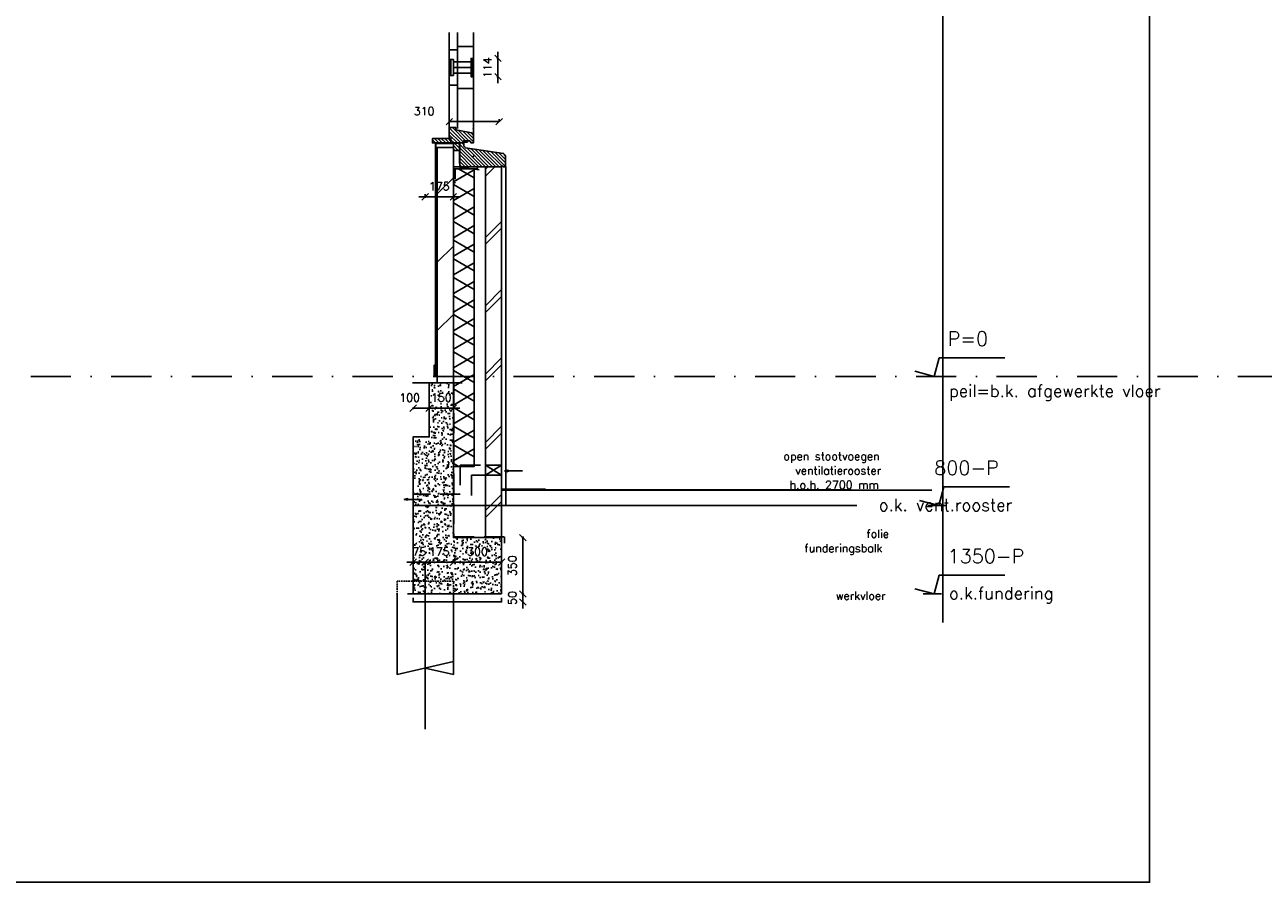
# Model space of a CAD drawing. Extents: x 0 to 317513, y 0 to 193913.
# Tile 45 of 69: x 237200 to 244896, y 89306 to 94629. Entities that reach past the tile are written whole.
import ezdxf

# ---------------------------------------------------------------- set-up
doc = ezdxf.new("R2010")
doc.units = 0
doc.header["$LTSCALE"] = 20
doc.header["$MEASUREMENT"] = 0
doc.header["$PDSIZE"] = -1
for name, pattern in [('DASHDOT', [25, 12.5, -6.25, 0, -6.25]), ('DASHED', [0.75, 0.5, -0.25]), ('DD1', [2.66667, 1.66667, -0.5, 0, -0.5]), ('HIDDEN', [9.375, 6.25, -3.125]), ('HIDDEN2', [4.6875, 3.125, -1.5625])]:
    doc.linetypes.add(name, pattern=pattern)
doc.layers.get('0').update_dxf_attribs({"linetype": 'CONTINUOUS'})
doc.layers.get('DEFPOINTS').update_dxf_attribs({"linetype": 'CONTINUOUS'})
for name, color, linetype in [('A--01A1_ACEER', 1, 'CONTINUOUS'), ('A--A21--_F-23-', 9, 'CONTINUOUS'), ('A--A22--_F123-', 9, 'CONTINUOUS'), ('A--A23--_F--3-', 9, 'CONTINUOUS'), ('A--A35--_F--3-', 9, 'CONTINUOUS'), ('A--A42--_F-23-', 9, 'CONTINUOUS'), ('A--L$1-D1-ACEER', 1, 'CONTINUOUS'), ('A--L$7A-_STRAMIEN', 1, 'DASHDOT'), ('A--L11D5_GRONDWERK', 5, 'CONTINUOUS'), ('A--L13DC4_VLOEREN', 4, 'HIDDEN'), ('A--L16D4_FUNDERING', 4, 'CONTINUOUS'), ('A--L17--', 7, 'CONTINUOUS'), ('A--L17--_F123-', 7, 'CONTINUOUS'), ('A--L21--', 3, 'CONTINUOUS'), ('A--L21--_F--3-', 7, 'CONTINUOUS'), ('A--L21DC1_BUITENWAND', 1, 'HIDDEN'), ('A--L22--', 3, 'CONTINUOUS'), ('A--L22--_F--3-', 7, 'CONTINUOUS'), ('A--L22D2_BINNENWAND', 2, 'CONTINUOUS'), ('A--L22DC4_BINNENWAND', 4, 'HIDDEN'), ('A--L23--', 7, 'CONTINUOUS'), ('A--L23--_F--3-', 7, 'CONTINUOUS'), ('A--L28DC1_KONSTRUKTIES', 1, 'HIDDEN2'), ('A--L31--', 2, 'CONTINUOUS'), ('A--L31--_F--3-', 7, 'CONTINUOUS'), ('A--L35--_F--3-', 7, 'CONTINUOUS'), ('A--L42--', 7, 'CONTINUOUS'), ('A--L42--_F-23-', 7, 'CONTINUOUS'), ('A--M$1A-_F123-', 1, 'CONTINUOUS'), ('A--M01A1_MAATVOERING', 1, 'CONTINUOUS'), ('A--M01B1_HOOGTE_MAATV', 1, 'CONTINUOUS'), ('A--T01A-25_TEKST', 2, 'CONTINUOUS'), ('A--T01B2_HOOGTE_MAATV', 2, 'CONTINUOUS'), ('A--T01B3_HOOGTE_MAATV', 3, 'CONTINUOUS'), ('STRAMIEN', 8, 'DD1'), ('X--LR---_CP', 7, 'CONTINUOUS')]:
    doc.layers.add(name, color=color, linetype=linetype)
doc.styles.add('ALFA-0_25', font='ROMANS')
doc.styles.add('HIEMSTRA', font='romans.shx')
doc.styles.add('HOOGTEXT', font='ROMANS.shx', dxfattribs={"height": 2.5})
doc.dimstyles.get("Standard").update_dxf_attribs({"dimscale": 40, "dimtxt": 2.5, "dimasz": 2, "dimexe": 0.3, "dimexo": 0.3, "dimgap": 2, "dimtad": 1, "dimdec": 0, "dimzin": 0, "dimdsep": 46, "dimtxsty": 'HIEMSTRA', "dimblk1": 'OBLIQUE', "dimblk2": 'OBLIQUE', "dimsah": 1, "dimcen": 0.09, "dimdle": 0.3, "dimclrd": 1, "dimclre": 1, "dimclrt": 3, "dimadec": 0, "dimazin": 0, "dimtfac": 1, "dimtdec": 4, "dimtix": 1, "dimtmove": 2, "dimatfit": 3, "dimldrblk": 'OBLIQUE', "dimfxl": 0, "dimtvp": 625, "dimtolj": 1, "dimtzin": 0, "dimarcsym": 0})
doc.dimstyles.new('STANDARD$0', dxfattribs={"dimscale": 50, "dimtxt": 2.5, "dimasz": 2, "dimexe": 2, "dimexo": 0, "dimgap": 2, "dimtad": 1, "dimdec": 0, "dimzin": 0, "dimdsep": 46, "dimtxsty": 'ALFA-0_25', "dimblk1": 'OBLIQUE', "dimblk2": 'OBLIQUE', "dimsah": 1, "dimcen": -3, "dimdle": 2, "dimclrd": 1, "dimclre": 1, "dimclrt": 2, "dimadec": 0, "dimazin": 0, "dimtfac": 0.666667, "dimtofl": 0, "dimtmove": 2, "dimatfit": 3, "dimldrblk": 'OBLIQUE', "dimfxl": 0, "dimtvp": 0.833333, "dimtolj": 1, "dimtzin": 0, "dimarcsym": 0})
pattern_1 = [(135, (393827.573, 3915), (10.6066017, 10.6066017), [])]

# ---------------------------------------------------------------- blocks, each defined once
blk = doc.blocks.new('HOOGTEP')
at = {"layer": 'A--M01A1_MAATVOERING'}
for p, q in [((0, 0), (0.62, 2.33)), ((0.62, 2.33), (8.79, 2.33)), ((-2.41, 0.65), (0, 0))]:
    blk.add_line(p, q, dxfattribs=at)
at = {"layer": 'A--M01B1_HOOGTE_MAATV'}
blk.add_line((-1.38, 0), (0.91, 0), dxfattribs=at)
at = {"layer": 'A--T01B2_HOOGTE_MAATV', "style": 'HOOGTEXT', "flags": 4}
blk.add_attdef('TEKST', (1.84, -0.67), '', height=1.5, dxfattribs=at)
at = {"layer": 'A--T01B3_HOOGTE_MAATV', "style": 'HOOGTEXT', "flags": 4}
blk.add_attdef('HOOGTE', (1.67, 3.82), '', height=1.75, dxfattribs=at)
blk = doc.blocks.new('Q010075-')
at = {"layer": 'A--L17--_F123-', "color": 1, "linetype": 'DASHED'}
blk.add_lwpolyline([(-175, 0), (-175, 80), (175, 80), (175, 0)], dxfattribs=at)
at = {"layer": 'A--L17--_F123-', "color": 1, "linetype": 'Continuous'}
for points in [[(175, 0), (175, -500), (-175, -420)], [(-175, 0), (-175, -500), (0, -460)]]:
    blk.add_lwpolyline(points, dxfattribs=at)
at = {"layer": 'X--LR---_CP'}
for p in [(-175, 0), (-175, 0), (175, 0)]:
    blk.add_point(p, dxfattribs=at)
blk = doc.blocks.new('*U556')
at = {"layer": 'A--L23--_F--3-', "color": 2, "linetype": 'Continuous'}
blk.add_lwpolyline([(0, 0), (0, -25), (-550, -25), (-550, 0)], dxfattribs=at)
blk = doc.blocks.new('_OBLIQUE')
at = {"color": 0, "linetype": 'ByBlock'}
blk.add_line((-0.5, -0.5), (0.5, 0.5), dxfattribs=at)
blk = doc.blocks.new('*D296')
at = {"color": 1, "linetype": 'ByBlock'}
for p, q in [((239688.3, 93577.7), (239688.3, 93555.5)), ((239863.3, 93577.7), (239863.3, 93555.5)), ((239688.3, 93561.5), (239648.3, 93561.5)), ((239863.3, 93561.5), (239688.3, 93561.5)), ((239863.3, 93561.5), (239903.3, 93561.5))]:
    blk.add_line(p, q, dxfattribs=at)
at = {"layer": 'DEFPOINTS', "color": 0, "linetype": 'ByBlock'}
for p in [(239688.3, 93583.7), (239863.3, 93583.7), (239688.3, 93561.5)]:
    blk.add_point(p, dxfattribs=at)
at = {"color": 1, "linetype": 'ByBlock', "xscale": 40, "yscale": 40, "zscale": 40}
blk.add_blockref('_OBLIQUE', (239688.3, 93561.5), dxfattribs=at)
at = {"color": 1, "linetype": 'ByBlock', "xscale": 40, "yscale": 40, "zscale": 40, "rotation": 180}
blk.add_blockref('_OBLIQUE', (239863.3, 93561.5), dxfattribs=at)
at = {"color": 2, "linetype": 'ByBlock', "insert": (239775.8, 93626.5), "char_height": 50, "attachment_point": 5, "style": 'HIEMSTRA'}
blk.add_mtext('\\A1;175', dxfattribs=at)
blk = doc.blocks.new('*D297')
at = {"color": 1, "linetype": 'ByBlock'}
for p, q in [((239613.3, 91293.2), (239573.3, 91293.2)), ((239613.3, 91296.8), (239613.3, 91287.2)), ((239688.3, 91293.2), (239613.3, 91293.2)), ((239688.3, 91296.8), (239688.3, 91287.2)), ((239688.3, 91293.2), (239728.3, 91293.2))]:
    blk.add_line(p, q, dxfattribs=at)
at = {"layer": 'DEFPOINTS', "color": 0, "linetype": 'ByBlock'}
for p in [(239613.3, 91302.8), (239613.3, 91293.2), (239688.3, 91302.8)]:
    blk.add_point(p, dxfattribs=at)
at = {"color": 1, "linetype": 'ByBlock', "xscale": 40, "yscale": 40, "zscale": 40}
blk.add_blockref('_OBLIQUE', (239613.3, 91293.2), dxfattribs=at)
at = {"color": 1, "linetype": 'ByBlock', "xscale": 40, "yscale": 40, "zscale": 40, "rotation": 180}
blk.add_blockref('_OBLIQUE', (239688.3, 91293.2), dxfattribs=at)
at = {"color": 2, "linetype": 'ByBlock', "insert": (239650.8, 91358.2), "char_height": 50, "attachment_point": 5, "style": 'HIEMSTRA'}
blk.add_mtext('\\A1;75', dxfattribs=at)
blk = doc.blocks.new('*D298')
at = {"color": 1, "linetype": 'ByBlock'}
for p, q in [((239688.3, 91293.2), (239648.3, 91293.2)), ((239688.3, 91293.2), (239863.5, 91293.2)), ((239863.5, 91293.2), (239903.5, 91293.2))]:
    blk.add_line(p, q, dxfattribs=at)
at = {"layer": 'DEFPOINTS', "color": 0, "linetype": 'ByBlock'}
for p in [(239688.3, 91293.2), (239863.5, 91293.2), (239863.5, 91293.2)]:
    blk.add_point(p, dxfattribs=at)
at = {"color": 1, "linetype": 'ByBlock', "xscale": 40, "yscale": 40, "zscale": 40}
blk.add_blockref('_OBLIQUE', (239688.3, 91293.2), dxfattribs=at)
at = {"color": 1, "linetype": 'ByBlock', "xscale": 40, "yscale": 40, "zscale": 40, "rotation": 180}
blk.add_blockref('_OBLIQUE', (239863.5, 91293.2), dxfattribs=at)
at = {"color": 2, "linetype": 'ByBlock', "insert": (239775.9, 91358.2), "char_height": 50, "attachment_point": 5, "style": 'HIEMSTRA'}
blk.add_mtext('\\A1;175', dxfattribs=at)
blk = doc.blocks.new('*D299')
at = {"color": 1, "linetype": 'ByBlock'}
for p, q in [((239857.5, 91293.2), (240169.3, 91293.2)), ((239863.5, 91311.8), (239863.5, 91287.2)), ((240163.3, 91311.8), (240163.3, 91287.2))]:
    blk.add_line(p, q, dxfattribs=at)
at = {"layer": 'DEFPOINTS', "color": 0, "linetype": 'ByBlock'}
for p in [(239863.5, 91317.8), (240163.3, 91317.8), (240163.3, 91293.2)]:
    blk.add_point(p, dxfattribs=at)
at = {"color": 1, "linetype": 'ByBlock', "xscale": 40, "yscale": 40, "zscale": 40, "rotation": 180}
blk.add_blockref('_OBLIQUE', (239863.5, 91293.2), dxfattribs=at)
at = {"color": 1, "linetype": 'ByBlock', "xscale": 40, "yscale": 40, "zscale": 40}
blk.add_blockref('_OBLIQUE', (240163.3, 91293.2), dxfattribs=at)
at = {"color": 2, "linetype": 'ByBlock', "insert": (240013.4, 91358.2), "char_height": 50, "attachment_point": 5, "style": 'HIEMSTRA'}
blk.add_mtext('\\A1;300', dxfattribs=at)
blk = doc.blocks.new('*D300')
at = {"color": 1, "linetype": 'ByBlock'}
for p, q in [((239613.3, 92253.1), (239613.3, 92243.5)), ((239719.3, 92249.5), (239613.3, 92249.5)), ((239713.3, 92253.1), (239713.3, 92243.5))]:
    blk.add_line(p, q, dxfattribs=at)
at = {"layer": 'DEFPOINTS', "color": 0, "linetype": 'ByBlock'}
for p in [(239613.3, 92259.1), (239613.3, 92249.5), (239713.3, 92259.1)]:
    blk.add_point(p, dxfattribs=at)
at = {"color": 1, "linetype": 'ByBlock', "xscale": 40, "yscale": 40, "zscale": 40, "rotation": 180}
blk.add_blockref('_OBLIQUE', (239613.3, 92249.5), dxfattribs=at)
at = {"color": 1, "linetype": 'ByBlock', "xscale": 40, "yscale": 40, "zscale": 40}
blk.add_blockref('_OBLIQUE', (239713.3, 92249.5), dxfattribs=at)
at = {"color": 2, "linetype": 'ByBlock', "insert": (239591.7, 92314.5), "char_height": 50, "attachment_point": 5, "style": 'HIEMSTRA'}
blk.add_mtext('\\A1;100', dxfattribs=at)
blk = doc.blocks.new('*D301')
at = {"color": 1, "linetype": 'ByBlock'}
for p, q in [((239713.3, 92249.5), (239673.3, 92249.5)), ((239713.3, 92249.5), (239863.5, 92249.5)), ((239863.5, 92249.5), (239903.5, 92249.5))]:
    blk.add_line(p, q, dxfattribs=at)
at = {"layer": 'DEFPOINTS', "color": 0, "linetype": 'ByBlock'}
for p in [(239713.3, 92249.5), (239863.5, 92249.5), (239863.5, 92249.5)]:
    blk.add_point(p, dxfattribs=at)
at = {"color": 1, "linetype": 'ByBlock', "xscale": 40, "yscale": 40, "zscale": 40}
blk.add_blockref('_OBLIQUE', (239713.3, 92249.5), dxfattribs=at)
at = {"color": 1, "linetype": 'ByBlock', "xscale": 40, "yscale": 40, "zscale": 40, "rotation": 180}
blk.add_blockref('_OBLIQUE', (239863.5, 92249.5), dxfattribs=at)
at = {"color": 2, "linetype": 'ByBlock', "insert": (239788.4, 92314.5), "char_height": 50, "attachment_point": 5, "style": 'HIEMSTRA'}
blk.add_mtext('\\A1;150', dxfattribs=at)
blk = doc.blocks.new('*D302')
at = {"color": 1, "linetype": 'ByBlock'}
for p, q in [((240288.7, 91445.9), (240300.9, 91445.9)), ((240294.9, 91451.9), (240294.9, 91089.9)), ((240288.7, 91095.9), (240300.9, 91095.9))]:
    blk.add_line(p, q, dxfattribs=at)
at = {"layer": 'DEFPOINTS', "color": 0, "linetype": 'ByBlock'}
for p in [(240282.7, 91445.9), (240282.7, 91095.9), (240294.9, 91095.9)]:
    blk.add_point(p, dxfattribs=at)
at = {"color": 1, "linetype": 'ByBlock', "xscale": 40, "yscale": 40, "zscale": 40}
for p, rotation in [((240294.9, 91445.9), 90), ((240294.9, 91095.9), 270)]:
    blk.add_blockref('_OBLIQUE', p, dxfattribs=dict(at, rotation=rotation))
at = {"color": 2, "linetype": 'ByBlock', "insert": (240229.9, 91270.9), "char_height": 50, "attachment_point": 5, "rotation": 90, "style": 'HIEMSTRA'}
blk.add_mtext('\\A1;350', dxfattribs=at)
blk = doc.blocks.new('*D303')
at = {"color": 1, "linetype": 'ByBlock'}
for p, q in [((240294.9, 91095.9), (240294.9, 91135.9)), ((240294.9, 91095.9), (240294.9, 91045.9)), ((240294.9, 91045.9), (240294.9, 91005.9))]:
    blk.add_line(p, q, dxfattribs=at)
at = {"layer": 'DEFPOINTS', "color": 0, "linetype": 'ByBlock'}
for p in [(240294.9, 91095.9), (240294.9, 91045.9), (240294.9, 91045.9)]:
    blk.add_point(p, dxfattribs=at)
at = {"color": 1, "linetype": 'ByBlock', "xscale": 40, "yscale": 40, "zscale": 40}
for p, rotation in [((240294.9, 91095.9), 270), ((240294.9, 91045.9), 90)]:
    blk.add_blockref('_OBLIQUE', p, dxfattribs=dict(at, rotation=rotation))
at = {"color": 2, "linetype": 'ByBlock', "insert": (240229.9, 91070.9), "char_height": 50, "attachment_point": 5, "rotation": 90, "style": 'HIEMSTRA'}
blk.add_mtext('\\A1;50', dxfattribs=at)
blk = doc.blocks.new('*D305')
at = {"color": 1, "linetype": 'ByBlock'}
for p, q in [((240140.2, 94421), (240140.2, 94461)), ((240136.7, 94421), (240134.2, 94421)), ((240140.2, 94421), (240140.2, 94307)), ((240136.7, 94307), (240134.2, 94307)), ((240140.2, 94307), (240140.2, 94267))]:
    blk.add_line(p, q, dxfattribs=at)
at = {"layer": 'DEFPOINTS', "color": 0, "linetype": 'ByBlock'}
for p in [(240142.7, 94421), (240140.2, 94307), (240142.7, 94307)]:
    blk.add_point(p, dxfattribs=at)
at = {"color": 1, "linetype": 'ByBlock', "xscale": 40, "yscale": 40, "zscale": 40}
for p, rotation in [((240140.2, 94421), 270), ((240140.2, 94307), 90)]:
    blk.add_blockref('_OBLIQUE', p, dxfattribs=dict(at, rotation=rotation))
at = {"color": 2, "linetype": 'ByBlock', "insert": (240075.2, 94364), "char_height": 50, "attachment_point": 5, "rotation": 90, "style": 'HIEMSTRA'}
blk.add_mtext('\\A1;114', dxfattribs=at)
blk = doc.blocks.new('*U550')
at = {"layer": 'A--A42--_F-23-', "linetype": 'Continuous'}
h = blk.add_hatch(dxfattribs=at)
h.set_pattern_fill('ALFALINE', color=256, scale=40, style=0)
h.set_pattern_definition([(45, (-239978.31, -94306.95), (-28.284271, 28.284271), [])])
h.paths.add_polyline_path([(0, 0), (-5, 0), (-5, 114), (0, 114), (5, 114), (5, 0)])
at = {"layer": 'A--L42--_F-23-', "color": 2, "linetype": 'Continuous'}
for points in [[(0, 0), (-5, 0), (-5, 114), (0, 114)], [(0, 0), (5, 0), (5, 114), (0, 114)]]:
    blk.add_lwpolyline(points, dxfattribs=at)
blk = doc.blocks.new('*U539')
at = {"layer": 'A--A21--_F-23-', "linetype": 'Continuous'}
h = blk.add_hatch(dxfattribs=at)
h.set_pattern_fill('ALFAISO', color=256, scale=100, angle=90, style=0)
h.set_pattern_definition([(150, (50, -3e-15), (-50, -86.6025), []), (210, (50, -3e-15), (50, -86.6025), [])])
h.paths.add_polyline_path([(0, 0), (-65, 0), (-65, 1848.7), (0, 1848.7), (65, 1848.7), (65, 0)])
at = {"layer": 'A--L21--_F--3-', "color": 3, "linetype": 'Continuous'}
for points in [[(0, 0), (-65, 0), (-65, 1848.7), (0, 1848.7)], [(0, 0), (65, 0), (65, 1848.7), (0, 1848.7)]]:
    blk.add_lwpolyline(points, dxfattribs=at)
blk = doc.blocks.new('*D311')
at = {"color": 1, "linetype": 'ByBlock'}
for p, q in [((239838.3, 94042.4), (239838.3, 94027.9)), ((240148.3, 94042.4), (240148.3, 94027.9)), ((239838.3, 94027.9), (240148.3, 94027.9))]:
    blk.add_line(p, q, dxfattribs=at)
at = {"layer": 'DEFPOINTS', "color": 0, "linetype": 'ByBlock'}
for p in [(239838.3, 94042.4), (240148.3, 94042.4), (240148.3, 94027.9)]:
    blk.add_point(p, dxfattribs=at)
at = {"color": 1, "linetype": 'ByBlock', "xscale": 40, "yscale": 40, "zscale": 40, "rotation": 180}
blk.add_blockref('_OBLIQUE', (239838.3, 94027.9), dxfattribs=at)
at = {"color": 1, "linetype": 'ByBlock', "xscale": 40, "yscale": 40, "zscale": 40}
blk.add_blockref('_OBLIQUE', (240148.3, 94027.9), dxfattribs=at)
at = {"color": 2, "linetype": 'ByBlock', "insert": (239681.5, 94092.9), "char_height": 50, "attachment_point": 5, "style": 'ALFA-0_25'}
blk.add_mtext('\\A1;310', dxfattribs=at)
blk = doc.blocks.new('*U538')
at = {"layer": 'A--A22--_F123-', "linetype": 'Continuous'}
h = blk.add_hatch(dxfattribs=at)
h.set_pattern_fill('ALFALINE', color=256, scale=300, style=0)
h.set_pattern_definition([(45, (-239813.3, -92405.9), (-212.13203, 212.13203), [])])
h.paths.add_polyline_path([(0, 0), (-50, 0), (-50, 1462), (0, 1462), (50, 1462), (50, 0)])
at = {"layer": 'A--L22--_F--3-', "color": 4, "linetype": 'Continuous'}
for points in [[(0, 0), (-50, 0), (-50, 1462), (0, 1462)], [(0, 0), (50, 0), (50, 1462), (0, 1462)]]:
    blk.add_lwpolyline(points, dxfattribs=at)
blk = doc.blocks.new('*U537')
at = {"layer": 'A--A22--_F123-', "linetype": 'Continuous'}
h = blk.add_hatch(dxfattribs=at)
h.set_pattern_fill('ALFABKST', color=256, scale=212, style=0)
h.set_pattern_definition([(45, (-240113.47, -91339.9), (-212.00007, 212.00007), []), (45, (-240071.07, -91339.9), (-212.00007, 212.00007), [])])
h.paths.add_polyline_path([(0, 0), (-50, 0), (-50, 2302), (0, 2302), (50, 2302), (50, 0)])
at = {"layer": 'A--L22--_F--3-', "color": 4, "linetype": 'Continuous'}
for points in [[(0, 0), (-50, 0), (-50, 2302), (0, 2302)], [(0, 0), (50, 0), (50, 2302), (0, 2302)]]:
    blk.add_lwpolyline(points, dxfattribs=at)

msp = doc.modelspace()

# ---------------------------------------------------------------- hatches: boundary and pattern name
at = {"layer": 'A--A23--_F--3-'}
h = msp.add_hatch(dxfattribs=at)
h.set_pattern_fill('AR-CONC', color=256, scale=10, style=0)
h.set_pattern_definition([(130, (395777.573, 1e-11), (-71.726018, -6.275213), [7.5, -82.5]), (185, (395777.57, 1e-11), (13.875133, 75.219213), [6, -66]), (79.5486, (395771.596, -0.52), (-57.850938, 68.943954), [6.37402, -70.11421]), (133.8158, (395777.57, 20), (-106.724105, -16.5519), [11.25, -123.75]), (83.3644, (395768.68, 18.62), (-93.46627, 97.41179), [9.56103, -105.1713]), (188.8158, (395777.57, 20), (-93.466195, 97.41186), [9, -99]), (159, (395767.573, 15), (-59.690705, -40.26189), [7.5, -82.5]), (214, (395767.57, 15), (-24.331533, 72.515005), [6, -66]), (108.5486, (395762.6, 11.645), (-84.022263, 32.25305), [6.37402, -70.11421]), (142.5, (395777.573, 1e-11), (-1.2159855, 33.2893854), [0, -65.2, 0, -67, 0, -66.25]), (172.5, (395777.573, 1e-11), (-26.306954, 39.441171), [0, -38.2, 0, -63.7, 0, -25.25]), (212.5, (395799.873, 1e-11), (-53.3822436, -2.255487), [0, -25, 0, -78, 0, -103.5]), (222.5, (395809.873, 1e-11), (-58.318617, 10.010498), [0, -32.5, 0, -51.8, 0, -73.5])])
h.paths.add_polyline_path([(240163.31, 91095.9), (239613.31, 91095.9), (239613.31, 92070.9), (239713.31, 92070.9), (239713.31, 92405.9), (239863.47, 92405.9), (239863.47, 91450.9), (239863.47, 91445.9), (240163.31, 91445.9)])
at = {"layer": 'A--A35--_F--3-'}
h = msp.add_hatch(dxfattribs=at)
h.set_pattern_fill('ALFALINE', color=256, scale=15, style=0)
h.set_pattern_definition(pattern_1)
h.paths.add_polyline_path([(239943.34, 93965.41), (239988.31, 93957.35), (239988.31, 93895.9), (239973.31, 93895.9), (239965.31, 93909.9), (239943.34, 93909.9)])
h.paths.add_polyline_path([(239873.35, 93990.88), (239879.31, 93990.88), (239879.31, 93976.88), (239943.34, 93965.41), (239943.34, 93909.9), (239928.31, 93909.9), (239928.31, 93895.9), (239873.35, 93895.9)])
h.paths.add_polyline_path([(239838.31, 93990.88), (239863.45, 93990.88), (239863.45, 93895.9), (239863.31, 93895.9), (239848.31, 93895.9), (239848.31, 93925.9), (239838.31, 93925.9)])
h.paths.add_polyline_path([(239863.45, 93990.88), (239873.35, 93990.88), (239873.35, 93895.9), (239863.45, 93895.9)])
h = msp.add_hatch(dxfattribs=at)
h.set_pattern_fill('ALFALINE', color=256, scale=15, style=0)
h.set_pattern_definition([(135, (393827.573, 3375), (10.6066017, 10.6066017), [])])
h.paths.add_polyline_path([(239797.09, 93922.92), (239848.31, 93922.92), (239848.31, 93895.92), (239797.09, 93895.92)])
h.paths.add_polyline_path([(239733.47, 93922.92), (239797.09, 93922.92), (239797.09, 93895.92), (239733.47, 93895.92)])
h = msp.add_hatch(dxfattribs=at)
h.set_pattern_fill('ALFALINE', color=256, scale=15, style=0)
h.set_pattern_definition(pattern_1)
h.paths.add_polyline_path([(239903.31, 93849.9), (239873.35, 93849.9), (239873.35, 93895.9), (239903.31, 93895.9)])
h.paths.add_polyline_path([(239863.45, 93895.9), (239873.35, 93895.9), (239873.35, 93849.9), (239863.45, 93849.9)])
h = msp.add_hatch(dxfattribs=at)
h.set_pattern_fill('ALFALINE', color=256, scale=15, style=0, pattern_type=2)
h.set_pattern_definition([(135, (241332.029, 97231.198), (10.6066, 10.6066), [])])
edge = h.paths.add_edge_path()
edge.add_line((240188.31, 93747.9), (240188.31, 93817.44))
edge.add_line((240188.31, 93817.44), (240175.31, 93831.2))
edge.add_line((240175.31, 93831.2), (239938.17, 93864.51))
edge.add_line((239938.17, 93864.51), (239928.31, 93876.2))
edge.add_line((239928.31, 93876.2), (239928.31, 93895.9))
edge.add_line((239928.31, 93895.9), (239903.31, 93895.9))
edge.add_line((239903.31, 93895.9), (239903.31, 93863.2))
edge.add_line((239903.31, 93863.2), (239903.31, 93747.9))
edge.add_line((239903.31, 93747.9), (240158.31, 93747.9))
edge.add_arc((240165.81, 93745.61), 7.84, 16.98109, 163.01891, ccw=False)
edge.add_line((240173.31, 93747.9), (240188.31, 93747.9))

# ---------------------------------------------------------------- linework, layer by layer
for p, q in [((240188.47, 91644), (240188.47, 93747.9)), ((239688.31, 91293.25), (239688.31, 90255.34))]:
    msp.add_line(p, q)
msp.add_lwpolyline([(236530.72, 108343.03), (244189.85, 108343.03), (244189.85, 89306.22), (236530.72, 89306.22)], close=True)
at = {"layer": 'A--01A1_ACEER'}
for p, q in [((239610.14, 92405.9), (239918.19, 92405.9)), ((239613.31, 91644), (242370.94, 91644))]:
    msp.add_line(p, q, dxfattribs=at)
at = {"layer": 'A--L$1-D1-ACEER'}
for p, q in [((240292.61, 91859.41), (240185.4, 91859.41)), ((239667.99, 91683.14), (239560.78, 91683.14))]:
    msp.add_line(p, q, dxfattribs=at)
for points in [[(240203.09, 91854.41), (240183.09, 91859.41), (240183.09, 91859.41), (240203.09, 91864.41)], [(239578.47, 91678.14), (239558.47, 91683.14), (239558.47, 91683.14), (239578.47, 91688.14)]]:
    msp.add_lwpolyline(points, close=True, dxfattribs=at)
at = {"layer": 'A--L$7A-_STRAMIEN', "linetype": 'Continuous'}
msp.add_line((242905.48, 107777.71), (242905.48, 90919.02), dxfattribs=at)
at = {"layer": 'A--L11D5_GRONDWERK'}
for p, q in [((240163.31, 91745.9), (240435.57, 91745.9)), ((240163.31, 91742.9), (242335.57, 91742.9)), ((240163.31, 91739.9), (242835.57, 91739.9))]:
    msp.add_line(p, q, dxfattribs=at)
at = {"layer": 'A--L13DC4_VLOEREN'}
msp.add_line((239866.8, 91450.9), (240181.78, 91450.9), dxfattribs=at)
for points in [[(239863.31, 93893.9), (239901.31, 93893.9), (239901.31, 93746.16), (240023.18, 93729.24)], [(239753.75, 92405.9), (239866.8, 92405.9), (239866.8, 91450.9), (240181.78, 91450.9), (240181.78, 91410.35)]]:
    msp.add_lwpolyline(points, dxfattribs=at)
at = {"layer": 'A--L16D4_FUNDERING'}
msp.add_lwpolyline([(240163.31, 91095.9), (239613.31, 91095.9), (239613.31, 92070.9), (239713.31, 92070.9), (239713.31, 92405.9), (239863.47, 92405.9), (239863.47, 91450.9), (239863.47, 91445.9), (240163.31, 91445.9)], close=True, dxfattribs=at)
for points in [[(239613.31, 91445.9), (239613.31, 91095.9), (240163.31, 91095.9)], [(240163.31, 91095.9), (240163.31, 91445.9), (239863.31, 91445.9)]]:
    msp.add_lwpolyline(points, dxfattribs=at)
at = {"layer": 'A--L21--'}
msp.add_lwpolyline([(240063.31, 91832.9), (240163.47, 91832.9), (240163.47, 91895.9), (240063.31, 91895.9)], close=True, dxfattribs=at)
at = {"layer": 'A--L21DC1_BUITENWAND'}
for p, q in [((239906.58, 91895.9), (240163.47, 91895.9)), ((239906.58, 91895.9), (239906.58, 91715.9)), ((240063.31, 91833.67), (240163.47, 91895.9)), ((240163.47, 91832.9), (240063.31, 91895.9)), ((240163.47, 91895.9), (240163.47, 91832.9)), ((239976.58, 91832.9), (240163.47, 91832.9)), ((239976.58, 91832.9), (239976.58, 91645.9)), ((239613.31, 91715.9), (239613.31, 91645.9)), ((239906.58, 91715.9), (239613.31, 91715.9)), ((239976.58, 91645.9), (239613.31, 91645.9))]:
    msp.add_line(p, q, dxfattribs=at)
at = {"layer": 'A--L22D2_BINNENWAND'}
for p, q in [((239753.31, 92445.9), (239753.3, 93892.91)), ((239753.47, 93867.91), (239753.46, 93892.91))]:
    msp.add_line(p, q, dxfattribs=at)
at = {"layer": 'A--L22DC4_BINNENWAND', "linetype": 'DD1', "const_width": 2}
msp.add_lwpolyline([(239953.51, 93909.9), (239929.59, 93909.9), (239929.59, 93881.28), (239939.45, 93869.6)], dxfattribs=at)
at = {"layer": 'A--L23--'}
msp.add_lwpolyline([(239743.31, 92445.9), (239753.31, 92445.9), (239753.31, 92515.9), (239743.31, 92515.9)], close=True, dxfattribs=at)
at = {"layer": 'A--L28DC1_KONSTRUKTIES'}
msp.add_line((239613.31, 91095.9), (239578.31, 91095.9), dxfattribs=at)
msp.add_lwpolyline([(239863.31, 93747.9), (240013.31, 93747.9), (240013.31, 93737.9, -0.4142136), (240011.31, 93735.9), (239878.81, 93735.9, 0.4142136), (239875.31, 93732.4), (239875.31, 93649.9, -0.4142136), (239873.31, 93647.9), (239863.31, 93647.9)], format="xyb", close=True, dxfattribs=at)
at = {"layer": 'A--L31--'}
for p, q in [((239838.31, 94582.45), (239838.31, 93922.92)), ((239889.31, 94582.45), (239889.31, 93985.92)), ((239988.31, 94582.45), (239988.31, 93922.92))]:
    msp.add_line(p, q, dxfattribs=at)
for points in [[(239863.31, 93867.91), (239863.31, 93887.91), (239863.31, 93892.91), (239863.31, 93892.91), (239753.47, 93892.91), (239753.47, 93867.91)], [(239952.23, 93900.9), (239930.31, 93900.9), (239930.31, 93907.9), (239952.23, 93907.9)]]:
    msp.add_lwpolyline(points, close=True, dxfattribs=at)
at = {"layer": 'A--L31--_F--3-', "color": 2, "linetype": 'Continuous'}
for points in [[(239838.31, 94472.89), (239889.31, 94472.89), (239889.31, 94493.89), (239988.31, 94493.89), (239988.31, 94420.95), (239973.31, 94420.95), (239973.31, 94398.89), (239863.31, 94398.89), (239863.31, 94412.89), (239838.31, 94412.89)], [(239848.31, 94315.01), (239848.31, 94412.89), (239863.31, 94412.89), (239863.31, 94315.01)], [(239973.31, 94363.95), (239973.31, 94398.89), (239863.31, 94398.89), (239863.31, 94363.95)], [(239973.31, 94363.95), (239973.31, 94329.01), (239863.31, 94329.01), (239863.31, 94363.95)], [(239838.31, 94255.01), (239889.31, 94255.01), (239889.31, 94234.01), (239988.31, 94234.01), (239988.31, 94306.95), (239973.31, 94306.95), (239973.31, 94329.01), (239863.31, 94329.01), (239863.31, 94315.01), (239838.31, 94315.01)], [(239879.31, 93990.88), (239879.31, 93976.88), (239988.31, 93957.35), (239988.31, 93895.88), (239973.31, 93895.9), (239965.31, 93909.9), (239928.31, 93909.9), (239928.31, 93895.9), (239848.31, 93895.9), (239848.31, 93925.9), (239838.31, 93925.9), (239838.31, 93990.88)], [(239848.31, 93922.92), (239733.47, 93922.92), (239733.47, 93895.92), (239848.31, 93895.92)], [(239903.31, 93895.9), (239863.31, 93895.9), (239863.31, 93849.9), (239903.31, 93849.9)]]:
    msp.add_lwpolyline(points, close=True, dxfattribs=at)
at = {"layer": 'A--L35--_F--3-', "color": 3, "linetype": 'Continuous'}
msp.add_lwpolyline([(240188.31, 93747.9), (240188.31, 93817.44), (240175.31, 93831.2), (239938.17, 93864.51), (239928.31, 93876.2), (239928.31, 93895.9), (239903.31, 93895.9), (239903.31, 93863.2), (239903.31, 93747.9), (239903.31, 93747.9), (240158.31, 93747.9, -0.7402165), (240173.31, 93747.9)], format="xyb", close=True, dxfattribs=at)
at = {"layer": 'STRAMIEN', "linetype": 'DASHDOT'}
msp.add_line((259491.63, 92445.9), (225834.97, 92445.9), dxfattribs=at)
at = {"layer": 'X--LR---_CP', "linetype": 'Continuous'}
for p in [(239988.31, 93985.92), (239988.31, 93812.92)]:
    msp.add_point(p, dxfattribs=at)
at = {"layer": 'X--LR---_CP'}
msp.add_point((239940.32, 93900.92), dxfattribs=at)
at = {"layer": 'X--LR---_CP', "color": 4, "linetype": 'Continuous'}
msp.add_point((239903.31, 93747.9), dxfattribs=at)

# ---------------------------------------------------------------- block references
at = {"color": 3}
ref = msp.add_blockref('HOOGTEP', (242851.16, 92445.9), dxfattribs=dict(at, xscale=50, yscale=50, zscale=50))
ref.add_attrib('TEKST', 'peil=b.k. afgewerkte vloer', (242943.15, 92318.83), dxfattribs={"layer": 'A--T01B2_HOOGTE_MAATV', "height": 75, "style": 'HOOGTEXT', "flags": 4})
ref.add_attrib('HOOGTE', 'P=0', (242934.79, 92636.87), dxfattribs={"layer": 'A--T01B3_HOOGTE_MAATV', "height": 87.5, "style": 'HOOGTEXT', "flags": 4})
ref = msp.add_blockref('HOOGTEP', (242880.18, 91644.18), dxfattribs=dict(xscale=50, yscale=50, zscale=50))
ref.add_attrib('TEKST', 'o.k. vent.rooster', (242506.91, 91610.62), dxfattribs={"layer": 'A--T01B2_HOOGTE_MAATV', "height": 75, "style": 'HOOGTEXT', "flags": 4})
ref.add_attrib('HOOGTE', '800-P', (242851.31, 91835.15), dxfattribs={"layer": 'A--T01B3_HOOGTE_MAATV', "height": 87.5, "style": 'HOOGTEXT', "flags": 4})
at = {"color": 3, "xscale": 50, "yscale": 50, "zscale": 50}
msp.add_blockref('HOOGTEP', (242851.16, 91095.9), dxfattribs=at).add_auto_attribs({'TEKST': 'o.k.fundering', 'HOOGTE': '1350-P'})
at = {"layer": 'A--L17--', "xscale": -1}
msp.add_blockref('Q010075-', (239688.31, 91095.9), dxfattribs=at)
at = {"layer": 'A--L21--'}
msp.add_blockref('*U539', (239928.47, 91887.24), dxfattribs=at)
at = {"layer": 'A--L22--'}
for name, p in [('*U538', (239813.31, 92405.9)), ('*U537', (240113.47, 91445.9))]:
    msp.add_blockref(name, p, dxfattribs=at)
at = {"layer": 'A--L23--'}
msp.add_blockref('*U556', (240163.31, 91070.9), dxfattribs=at)
at = {"layer": 'A--L42--'}
msp.add_blockref('*U550', (239978.31, 94306.95), dxfattribs=at)

# ---------------------------------------------------------------- texts
at = {"layer": 'A--T01A-25_TEKST', "style": 'HIEMSTRA'}
for s, p in [('open stootvoegen', (241914.23, 91926.24)), ('ventilatierooster', (241988.04, 91837.02)), ('h.o.h. 2700 mm', (241952.33, 91747.81)), ('folie', (242430.9, 91444.46)), ('funderingsbalk', (242045.19, 91355.25)), ('werkvloer', (242240.42, 91060.03))]:
    msp.add_text(s, height=50, dxfattribs=at).set_placement(p)

# ---------------------------------------------------------------- dimensions: what is measured, and where the dimension line sits
at = {"layer": 'A--M$1A-_F123-'}
for base, p1, p2, angle, picture, middle in [((240140.18, 94306.95), (240142.65, 94420.95), (240142.65, 94306.95), 90, '*D305', (240075.18, 94363.95)), ((240294.9, 91095.9), (240282.7, 91445.9), (240282.7, 91095.9), 270, '*D302', (240229.9, 91270.9)), ((240294.9, 91045.9), (240294.9, 91095.9), (240294.9, 91045.9), 270, '*D303', (240229.9, 91070.9))]:
    dim = msp.add_linear_dim(base=base, p1=p1, p2=p2, angle=angle, dimstyle='Standard', override={"dimscale": 20, "dimclrt": 2}, dxfattribs=at)
    dim.commit()
    dim.dimension.update_dxf_attribs({"geometry": picture, "text_midpoint": middle})
for base, p1, p2, dimstyle, override, picture, middle in [((240148.31, 94027.9), (239838.31, 94042.44), (240148.31, 94042.44), 'STANDARD$0', {"dimscale": 20, "dimexe": 0, "dimexo": 0, "dimcen": 0, "dimdle": 0, "dimclrt": 2, "dimtfac": 0.75, "dimtvp": 1.5}, '*D311', (239681.47, 94092.9)), ((239613.31, 92249.55), (239713.31, 92259.11), (239613.31, 92259.11), 'Standard', {"dimscale": 20, "dimclrt": 2}, '*D300', (239591.7, 92314.55))]:
    dim = msp.add_linear_dim(base=base, p1=p1, p2=p2, dimstyle=dimstyle, override=override, dxfattribs=at)
    dim.commit()
    dim.dimension.update_dxf_attribs({"geometry": picture, "text_midpoint": middle, "dimtype": 160})
for base, p1, p2, picture, middle in [((239688.31, 93561.47), (239863.31, 93583.73), (239688.31, 93583.73), '*D296', (239775.81, 93626.47)), ((239863.47, 92249.55), (239713.31, 92249.55), (239863.47, 92249.55), '*D301', (239788.39, 92314.55)), ((239613.31, 91293.25), (239688.31, 91302.81), (239613.31, 91302.81), '*D297', (239650.81, 91358.25)), ((239863.47, 91293.25), (239688.31, 91293.25), (239863.47, 91293.25), '*D298', (239775.89, 91358.25)), ((240163.31, 91293.25), (239863.47, 91317.84), (240163.31, 91317.84), '*D299', (240013.39, 91358.25))]:
    dim = msp.add_linear_dim(base=base, p1=p1, p2=p2, dimstyle='Standard', override={"dimscale": 20, "dimclrt": 2}, dxfattribs=at)
    dim.commit()
    dim.dimension.update_dxf_attribs({"geometry": picture, "text_midpoint": middle})

doc.saveas('drawing.dxf')
